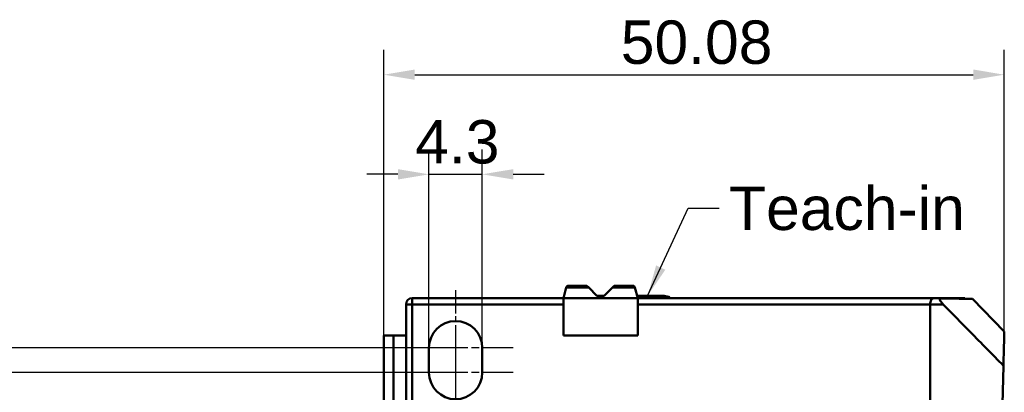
# Model space of a CAD drawing. Header units: millimetres. Extents: x 3 to 144, y 44 to 132.
# Tile 4 of 4: x 65 to 144, y 102 to 132. Entities that reach past the tile are written whole.
import ezdxf

# ---------------------------------------------------------------- set-up
doc = ezdxf.new("R2010")
doc.units = ezdxf.units.MM
doc.linetypes.add('CHAIN', pattern=[0.3543, 0.2362, -0.0295, 0.0591, -0.0295])
doc.linetypes.add('DASH_DOT', pattern=[0.37, 0.24, -0.06, 0.01, -0.06])
for name, color, linetype, lineweight in [('Bemaßungen(DIN)', 179, 'Continuous', 25), ('Mittelpunktmarkierung(DIN)', 179, 'Continuous', 25), ('Overlay [based on Phantomlinien(DIN)]', 179, 'DASH_DOT', 25), ('Sichtbare Kanten(DIN)', 179, 'Continuous', 50), ('Sichtbare tangentiale Kanten(DIN)', 179, 'Continuous', 50), ('Symbole(DIN)', 179, 'Continuous', 25)]:
    doc.layers.add(name, color=color, linetype=linetype, lineweight=lineweight)
doc.styles.add('STANDARD-BSI~0', font='arial.ttf')
doc.dimstyles.new('Katalogzeichnungen', dxfattribs={"dimtxt": 3.5, "dimasz": 2.5, "dimexe": 2, "dimexo": 0, "dimgap": 0.8, "dimtad": 1, "dimrnd": 1e-08, "dimdsep": 46, "dimtxsty": 'STANDARD-BSI~0', "dimcen": 0.09, "dimdle": 10, "dimclrd": 250, "dimclre": 250, "dimclrt": 250, "dimazin": 2, "dimtfac": 1, "dimtmove": 0, "dimatfit": 3, "dimfxl": 1, "dimtolj": 1, "dimtzin": 0, "dimlwd": 25, "dimlwe": 25, "dimarcsym": 0})
doc.dimstyles.new('STANDARD-DIN$7', dxfattribs={"dimtxt": 3.5, "dimasz": 2.5, "dimexe": 3.175, "dimexo": 0, "dimgap": 0.8, "dimtad": 1, "dimrnd": 1e-08, "dimtxsty": 'STANDARD-BSI~0', "dimcen": 0.09, "dimdle": 10, "dimclrd": 179, "dimclre": 250, "dimclrt": 250, "dimazin": 2, "dimtfac": 1, "dimtmove": 0, "dimatfit": 3, "dimfxl": 1, "dimtolj": 1, "dimtzin": 0, "dimlwd": 25, "dimlwe": 25, "dimarcsym": 0})

# ---------------------------------------------------------------- blocks, each defined once
blk = doc.blocks.new('*D6')
at = {"layer": 'Bemaßungen(DIN)', "color": 250, "linetype": 'Continuous', "lineweight": 25}
for p, q in [((97.556, 105.833), (97.556, 121.824)), ((101.856, 105.833), (101.856, 121.824)), ((95.056, 119.824), (92.556, 119.824)), ((97.556, 119.824), (101.856, 119.824)), ((104.356, 119.824), (106.856, 119.824))]:
    blk.add_line(p, q, dxfattribs=at)
at = {"layer": 'Bemaßungen(DIN)', "color": 250, "linetype": 'Continuous'}
for points in [[(95.056, 120.24), (95.056, 119.407), (97.556, 119.824)], [(104.356, 120.24), (104.356, 119.407), (101.856, 119.824)]]:
    blk.add_solid(points, dxfattribs=at)
at = {"layer": 'Defpoints', "color": 0, "linetype": 'Continuous'}
for p in [(101.856, 119.824), (97.556, 105.833), (101.856, 105.833)]:
    blk.add_point(p, dxfattribs=at)
at = {"layer": 'Bemaßungen(DIN)', "color": 250, "linetype": 'Continuous', "lineweight": 25, "insert": (96.449, 124.2), "char_height": 3.5, "attachment_point": 1, "style": 'STANDARD-BSI~0'}
blk.add_mtext('\\A1;4.3', dxfattribs=at)
blk = doc.blocks.new('*D7')
at = {"layer": 'Bemaßungen(DIN)', "color": 250, "linetype": 'Continuous', "lineweight": 25}
for p, q in [((93.906, 106.833), (93.906, 129.86)), ((143.984, 107.136), (143.984, 129.86)), ((96.406, 127.86), (141.484, 127.86))]:
    blk.add_line(p, q, dxfattribs=at)
at = {"layer": 'Bemaßungen(DIN)', "color": 250, "linetype": 'Continuous'}
for points in [[(96.406, 128.277), (96.406, 127.443), (93.906, 127.86)], [(141.484, 128.277), (141.484, 127.443), (143.984, 127.86)]]:
    blk.add_solid(points, dxfattribs=at)
at = {"layer": 'Defpoints', "color": 0, "linetype": 'Continuous'}
for p in [(143.984, 127.86), (93.906, 106.833), (143.984, 107.136)]:
    blk.add_point(p, dxfattribs=at)
at = {"layer": 'Bemaßungen(DIN)', "color": 250, "linetype": 'Continuous', "lineweight": 25, "insert": (113.036, 132.234), "char_height": 3.5, "attachment_point": 1, "style": 'STANDARD-BSI~0'}
blk.add_mtext('\\A1;50.08', dxfattribs=at)
blk = doc.blocks.new('*D13')
at = {"layer": 'Bemaßungen(DIN)', "color": 250, "linetype": 'Continuous', "lineweight": 25}
for p, q in [((99.706, 103.833), (61.224, 103.833)), ((63.224, 62.333), (63.224, 101.333)), ((114.006, 59.833), (61.224, 59.833))]:
    blk.add_line(p, q, dxfattribs=at)
at = {"layer": 'Bemaßungen(DIN)', "color": 250, "linetype": 'Continuous'}
for points in [[(62.807, 101.333), (63.641, 101.333), (63.224, 103.833)], [(62.807, 62.333), (63.641, 62.333), (63.224, 59.833)]]:
    blk.add_solid(points, dxfattribs=at)
at = {"layer": 'Defpoints', "color": 0, "linetype": 'Continuous'}
for p in [(63.224, 103.833), (99.706, 103.833), (114.006, 59.833)]:
    blk.add_point(p, dxfattribs=at)
at = {"layer": 'Bemaßungen(DIN)', "color": 250, "linetype": 'Continuous', "lineweight": 25, "insert": (58.924, 79.263), "char_height": 3.5, "attachment_point": 1, "rotation": 90, "style": 'STANDARD-BSI~0'}
blk.add_mtext('\\A1;44', dxfattribs=at)
blk = doc.blocks.new('*D14')
at = {"layer": 'Bemaßungen(DIN)', "color": 250, "linetype": 'Continuous', "lineweight": 25}
for p, q in [((99.706, 105.833), (53.742, 105.833)), ((55.742, 62.333), (55.742, 103.333)), ((114.006, 59.833), (53.742, 59.833))]:
    blk.add_line(p, q, dxfattribs=at)
at = {"layer": 'Bemaßungen(DIN)', "color": 250, "linetype": 'Continuous'}
for points in [[(55.325, 103.333), (56.159, 103.333), (55.742, 105.833)], [(55.325, 62.333), (56.159, 62.333), (55.742, 59.833)]]:
    blk.add_solid(points, dxfattribs=at)
at = {"layer": 'Defpoints', "color": 0, "linetype": 'Continuous'}
for p in [(55.742, 105.833), (99.706, 105.833), (114.006, 59.833)]:
    blk.add_point(p, dxfattribs=at)
at = {"layer": 'Bemaßungen(DIN)', "color": 250, "linetype": 'Continuous', "lineweight": 25, "insert": (51.368, 80.257), "char_height": 3.5, "attachment_point": 1, "rotation": 90, "style": 'STANDARD-BSI~0'}
blk.add_mtext('\\A1;46', dxfattribs=at)

msp = doc.modelspace()

# ---------------------------------------------------------------- linework, layer by layer
at = {"layer": 'Mittelpunktmarkierung(DIN)', "linetype": 'CHAIN', "ltscale": 7.945033}
for p, q in [((99.706, 110.483), (99.706, 103.333)), ((99.706, 106.333), (99.706, 99.183))]:
    msp.add_line(p, q, dxfattribs=at)
at = {"layer": 'Mittelpunktmarkierung(DIN)', "linetype": 'CHAIN', "ltscale": 10.334129}
for p, q in [((104.356, 105.833), (95.056, 105.833)), ((104.356, 103.833), (95.056, 103.833))]:
    msp.add_line(p, q, dxfattribs=at)
at = {"layer": 'Overlay [based on Phantomlinien(DIN)]', "ltscale": 0.969114}
for p, q in [((108.406, 109.833), (108.634, 110.685)), ((114.406, 109.833), (114.177, 110.685))]:
    msp.add_line(p, q, dxfattribs=at)
at = {"layer": 'Overlay [based on Phantomlinien(DIN)]', "ltscale": 1.573198}
for p, q in [((110.306, 110.833), (108.827, 110.833)), ((113.984, 110.833), (112.506, 110.833))]:
    msp.add_line(p, q, dxfattribs=at)
at = {"layer": 'Overlay [based on Phantomlinien(DIN)]', "ltscale": 0.328045}
for p, q in [((110.306, 110.833), (110.454, 110.685)), ((112.357, 110.685), (112.506, 110.833))]:
    msp.add_line(p, q, dxfattribs=at)
at = {"layer": 'Overlay [based on Phantomlinien(DIN)]', "ltscale": 0.998125}
for p, q in [((111.106, 110.033), (110.454, 110.685)), ((112.357, 110.685), (111.706, 110.033))]:
    msp.add_line(p, q, dxfattribs=at)
at = {"layer": 'Overlay [based on Phantomlinien(DIN)]', "ltscale": 10.990991}
msp.add_line((108.406, 109.833), (96.206, 109.833), dxfattribs=at)
at = {"layer": 'Overlay [based on Phantomlinien(DIN)]', "ltscale": 6.384237}
for p, q in [((114.406, 109.833), (108.406, 109.833)), ((114.406, 106.833), (108.406, 106.833)), ((108.406, 106.833), (114.406, 106.833))]:
    msp.add_line(p, q, dxfattribs=at)
at = {"layer": 'Overlay [based on Phantomlinien(DIN)]', "ltscale": 3.192069}
for p, q in [((108.406, 109.833), (108.406, 106.833)), ((114.406, 106.833), (114.406, 109.833))]:
    msp.add_line(p, q, dxfattribs=at)
at = {"layer": 'Overlay [based on Phantomlinien(DIN)]', "ltscale": 0.638334}
msp.add_line((111.706, 110.033), (111.106, 110.033), dxfattribs=at)
at = {"layer": 'Overlay [based on Phantomlinien(DIN)]', "ltscale": 3.324871}
msp.add_line((114.352, 110.033), (116.397, 110.033), dxfattribs=at)
at = {"layer": 'Overlay [based on Phantomlinien(DIN)]', "ltscale": 12.892958}
msp.add_line((138.258, 109.833), (114.406, 109.833), dxfattribs=at)
at = {"layer": 'Overlay [based on Phantomlinien(DIN)]', "ltscale": 0.013773}
msp.add_line((116.986, 109.846), (116.986, 109.833), dxfattribs=at)
at = {"layer": 'Overlay [based on Phantomlinien(DIN)]', "ltscale": 15.391847}
msp.add_line((140.808, 109.833), (138.258, 109.833), dxfattribs=at)
at = {"layer": 'Overlay [based on Phantomlinien(DIN)]', "ltscale": 0.598534}
msp.add_line((138.822, 109.819), (138.259, 109.828), dxfattribs=at)
at = {"layer": 'Overlay [based on Phantomlinien(DIN)]', "ltscale": 0.051943}
msp.add_line((140.808, 109.833), (140.808, 109.784), dxfattribs=at)
at = {"layer": 'Overlay [based on Phantomlinien(DIN)]', "ltscale": 3.917205}
msp.add_line((143.984, 107.136), (141.416, 109.773), dxfattribs=at)
at = {"layer": 'Overlay [based on Phantomlinien(DIN)]', "ltscale": 13.317719}
msp.add_line((95.706, 109.333), (95.706, 74.84), dxfattribs=at)
at = {"layer": 'Overlay [based on Phantomlinien(DIN)]', "ltscale": 2.66004}
for p, q in [((108.406, 106.833), (108.406, 109.333)), ((114.406, 109.333), (114.406, 106.833))]:
    msp.add_line(p, q, dxfattribs=at)
at = {"layer": 'Overlay [based on Phantomlinien(DIN)]', "ltscale": 0.730439}
msp.add_line((138.006, 109.333), (138.006, 108.646), dxfattribs=at)
at = {"layer": 'Overlay [based on Phantomlinien(DIN)]', "ltscale": 1.32997}
msp.add_line((138.006, 108.083), (138.006, 109.333), dxfattribs=at)
at = {"layer": 'Overlay [based on Phantomlinien(DIN)]', "ltscale": 12.571199}
msp.add_line((138.006, 108.646), (138.006, 62.133), dxfattribs=at)
at = {"layer": 'Overlay [based on Phantomlinien(DIN)]', "ltscale": 12.418919}
msp.add_line((138.006, 62.133), (138.006, 108.083), dxfattribs=at)
at = {"layer": 'Overlay [based on Phantomlinien(DIN)]', "ltscale": 1.203742}
msp.add_line((94.706, 106.833), (93.906, 106.833), dxfattribs=at)
at = {"layer": 'Overlay [based on Phantomlinien(DIN)]', "ltscale": 13.153153}
for p, q in [((93.906, 106.833), (93.906, 77.633)), ((94.706, 106.833), (94.706, 77.633))]:
    msp.add_line(p, q, dxfattribs=at)
at = {"layer": 'Overlay [based on Phantomlinien(DIN)]', "ltscale": 1.228566}
msp.add_line((95.706, 106.833), (94.706, 106.833), dxfattribs=at)
at = {"layer": 'Overlay [based on Phantomlinien(DIN)]', "ltscale": 2.128012}
for p, q in [((97.556, 103.833), (97.556, 105.833)), ((101.856, 105.833), (101.856, 103.833))]:
    msp.add_line(p, q, dxfattribs=at)
at = {"layer": 'Overlay [based on Phantomlinien(DIN)]', "ltscale": 12.693662}
msp.add_line((143.911, 104.388), (142.79, 62.133), dxfattribs=at)
at = {"layer": 'Overlay [based on Phantomlinien(DIN)]', "ltscale": 0.350055}
for centre, start, end in [((108.827, 110.633), 90, 165), ((113.984, 110.633), 15, 90)]:
    msp.add_arc(centre, 0.2, start, end, dxfattribs=at)
at = {"layer": 'Overlay [based on Phantomlinien(DIN)]', "ltscale": 0.835608}
msp.add_arc((96.206, 109.333), 0.5, 90, 180, dxfattribs=at)
at = {"layer": 'Overlay [based on Phantomlinien(DIN)]', "ltscale": 0.55013}
msp.add_arc((114.506, 98.183), 12, 78.46228, 80.93128, dxfattribs=at)
at = {"layer": 'Overlay [based on Phantomlinien(DIN)]', "ltscale": 0.1419}
msp.add_arc((116.886, 109.842), 0.1, 2, 78.46228, dxfattribs=at)
at = {"layer": 'Overlay [based on Phantomlinien(DIN)]', "ltscale": 7.186987}
for centre, start, end in [((99.706, 105.833), 0, 180), ((99.706, 103.833), 180, 0)]:
    msp.add_arc(centre, 2.15, start, end, dxfattribs=at)
at = {"layer": 'Overlay [based on Phantomlinien(DIN)]', "ltscale": 0.885885}
msp.add_open_spline([(138.006, 109.333), (138.006, 109.395), (138.012, 109.461), (138.037, 109.582), (138.056, 109.636), (138.101, 109.727), (138.13, 109.767), (138.193, 109.82), (138.227, 109.833), (138.258, 109.833)], degree=3, knots=[0, 0, 0, 0, 0.01875005, 0.01875005, 0.0375001, 0.0375001, 0.05869318, 0.05869318, 0.07988627, 0.07988627, 0.07988627, 0.07988627], dxfattribs=at)
at = {"layer": 'Overlay [based on Phantomlinien(DIN)]', "ltscale": 0.883817}
msp.add_open_spline([(138.259, 109.828), (138.228, 109.829), (138.194, 109.817), (138.131, 109.765), (138.101, 109.725), (138.057, 109.635), (138.038, 109.581), (138.012, 109.461), (138.006, 109.395), (138.006, 109.333)], degree=3, knots=[2.3644946, 2.3644946, 2.3644946, 2.3644946, 2.5760487, 2.5760487, 2.7876028, 2.7876028, 2.9746413, 2.9746413, 3.1616797, 3.1616797, 3.1616797, 3.1616797], dxfattribs=at)
at = {"layer": 'Overlay [based on Phantomlinien(DIN)]', "ltscale": 0.916672}
msp.add_open_spline([(139.052, 109.333), (139.011, 109.375), (138.972, 109.417), (138.899, 109.504), (138.863, 109.552), (138.812, 109.63), (138.794, 109.662), (138.771, 109.716), (138.765, 109.738), (138.761, 109.779), (138.766, 109.795), (138.783, 109.81), (138.79, 109.814), (138.806, 109.818), (138.813, 109.819), (138.821, 109.819), (138.821, 109.819), (138.822, 109.819)], degree=3, knots=[-2.7396086, -2.7396086, -2.7396086, -2.7396086, -2.5776768, -2.5776768, -2.3958318, -2.3958318, -2.262732, -2.262732, -2.1507384, -2.1507384, -2.0177366, -2.0177366, -1.9469294, -1.9469294, -1.8936446, -1.8936446, -1.8920015, -1.8920015, -1.8920015, -1.8920015], dxfattribs=at)
at = {"layer": 'Overlay [based on Phantomlinien(DIN)]', "ltscale": 15.409812}
msp.add_open_spline([(138.822, 109.819), (139.802, 109.801), (140.516, 109.789), (141.258, 109.776), (141.416, 109.773), (141.416, 109.773)], degree=3, knots=[-23.431248, -23.431248, -23.431248, -23.431248, -16.833893, -16.833893, -12.003053, -12.003053, -12.003053, -12.003053], dxfattribs=at)
at = {"layer": 'Overlay [based on Phantomlinien(DIN)]', "ltscale": 7.377382}
msp.add_open_spline([(143.911, 104.388), (143.023, 105.291), (142.136, 106.195), (140.516, 107.843), (139.784, 108.588), (139.052, 109.333)], degree=3, knots=[-7.634418, -7.634418, -7.634418, -7.634418, -3.833909, -3.833909, -0.701066, -0.701066, -0.701066, -0.701066], dxfattribs=at)
at = {"layer": 'Overlay [based on Phantomlinien(DIN)]', "ltscale": 10.661146}
msp.add_open_spline([(143.984, 107.136), (143.984, 107.136), (143.978, 106.897), (143.953, 105.963), (143.935, 105.278), (143.911, 104.388)], degree=3, knots=[0.5, 0.5, 0.5, 0.5, 0.75, 0.75, 0.9951483, 0.9951483, 0.9951483, 0.9951483], dxfattribs=at)
at = {"layer": 'Sichtbare Kanten(DIN)'}
for p, q in [((108.406, 109.833), (108.634, 110.685)), ((110.306, 110.833), (108.827, 110.833)), ((110.306, 110.833), (110.454, 110.685)), ((111.106, 110.033), (110.454, 110.685)), ((112.357, 110.685), (111.706, 110.033)), ((112.357, 110.685), (112.506, 110.833)), ((113.984, 110.833), (112.506, 110.833)), ((114.406, 109.833), (114.177, 110.685)), ((108.406, 109.833), (96.206, 109.833)), ((114.406, 109.833), (108.406, 109.833)), ((108.406, 109.833), (108.406, 106.833)), ((111.706, 110.033), (111.106, 110.033)), ((114.352, 110.033), (116.397, 110.033)), ((138.258, 109.833), (114.406, 109.833)), ((114.406, 106.833), (114.406, 109.833)), ((116.986, 109.846), (116.986, 109.833)), ((140.808, 109.833), (138.258, 109.833)), ((138.822, 109.819), (138.259, 109.828)), ((140.808, 109.833), (140.808, 109.784)), ((143.984, 107.136), (141.416, 109.773)), ((95.706, 109.333), (95.706, 74.84)), ((108.406, 106.833), (108.406, 109.333)), ((114.406, 109.333), (114.406, 106.833)), ((138.006, 109.333), (138.006, 108.646)), ((138.006, 108.083), (138.006, 109.333)), ((138.006, 108.646), (138.006, 62.133)), ((138.006, 62.133), (138.006, 108.083)), ((94.706, 106.833), (93.906, 106.833)), ((93.906, 106.833), (93.906, 77.633)), ((95.706, 106.833), (94.706, 106.833)), ((94.706, 106.833), (94.706, 77.633)), ((114.406, 106.833), (108.406, 106.833)), ((108.406, 106.833), (114.406, 106.833)), ((97.556, 103.833), (97.556, 105.833)), ((101.856, 105.833), (101.856, 103.833)), ((143.911, 104.388), (142.79, 62.133))]:
    msp.add_line(p, q, dxfattribs=at)
for centre, radius, start, end in [((108.827, 110.633), 0.2, 90, 165), ((113.984, 110.633), 0.2, 15, 90), ((96.206, 109.333), 0.5, 90, 180), ((114.506, 98.183), 12, 78.46228, 80.93128), ((116.886, 109.842), 0.1, 2, 78.46228), ((99.706, 105.833), 2.15, 0, 180), ((99.706, 103.833), 2.15, 180, 0)]:
    msp.add_arc(centre, radius, start, end, dxfattribs=at)
for points, knots in [([(138.006, 109.333), (138.006, 109.395), (138.012, 109.461), (138.037, 109.582), (138.056, 109.636), (138.101, 109.727), (138.13, 109.767), (138.193, 109.82), (138.227, 109.833), (138.258, 109.833)], [0, 0, 0, 0, 0.01875005, 0.01875005, 0.0375001, 0.0375001, 0.05869318, 0.05869318, 0.07988627, 0.07988627, 0.07988627, 0.07988627]), ([(138.259, 109.828), (138.228, 109.829), (138.194, 109.817), (138.131, 109.765), (138.101, 109.725), (138.057, 109.635), (138.038, 109.581), (138.012, 109.461), (138.006, 109.395), (138.006, 109.333)], [2.3644946, 2.3644946, 2.3644946, 2.3644946, 2.5760487, 2.5760487, 2.7876028, 2.7876028, 2.9746413, 2.9746413, 3.1616797, 3.1616797, 3.1616797, 3.1616797]), ([(139.052, 109.333), (139.011, 109.375), (138.972, 109.417), (138.899, 109.504), (138.863, 109.552), (138.812, 109.63), (138.794, 109.662), (138.771, 109.716), (138.765, 109.738), (138.761, 109.779), (138.766, 109.795), (138.783, 109.81), (138.79, 109.814), (138.806, 109.818), (138.813, 109.819), (138.821, 109.819), (138.821, 109.819), (138.822, 109.819)], [-2.7396086, -2.7396086, -2.7396086, -2.7396086, -2.5776768, -2.5776768, -2.3958318, -2.3958318, -2.262732, -2.262732, -2.1507384, -2.1507384, -2.0177366, -2.0177366, -1.9469294, -1.9469294, -1.8936446, -1.8936446, -1.8920015, -1.8920015, -1.8920015, -1.8920015]), ([(138.822, 109.819), (139.802, 109.801), (140.516, 109.789), (141.258, 109.776), (141.416, 109.773), (141.416, 109.773)], [-23.431248, -23.431248, -23.431248, -23.431248, -16.833893, -16.833893, -12.003053, -12.003053, -12.003053, -12.003053]), ([(143.911, 104.388), (143.023, 105.291), (142.136, 106.195), (140.516, 107.843), (139.784, 108.588), (139.052, 109.333)], [-7.634418, -7.634418, -7.634418, -7.634418, -3.833909, -3.833909, -0.701066, -0.701066, -0.701066, -0.701066]), ([(143.984, 107.136), (143.984, 107.136), (143.978, 106.897), (143.953, 105.963), (143.935, 105.278), (143.911, 104.388)], [0.5, 0.5, 0.5, 0.5, 0.75, 0.75, 0.9951483, 0.9951483, 0.9951483, 0.9951483])]:
    msp.add_open_spline(points, degree=3, knots=knots, dxfattribs=at)
at = {"layer": 'Sichtbare tangentiale Kanten(DIN)'}
for p, q in [((108.634, 110.685), (110.454, 110.685)), ((112.357, 110.685), (114.177, 110.685)), ((96.206, 109.833), (96.206, 109.333)), ((114.377, 109.94), (116.906, 109.94)), ((116.986, 109.846), (114.402, 109.846)), ((96.206, 109.333), (95.706, 109.333)), ((96.206, 109.333), (108.406, 109.333)), ((96.206, 74.84), (96.206, 109.333)), ((114.406, 109.333), (138.006, 109.333)), ((138.006, 109.333), (139.052, 109.333))]:
    msp.add_line(p, q, dxfattribs=at)
at = {"layer": 'Sichtbare tangentiale Kanten(DIN)', "ltscale": 1.742831}
for p, q in [((108.725, 110.685), (110.363, 110.685)), ((112.448, 110.685), (114.086, 110.685))]:
    msp.add_line(p, q, dxfattribs=at)
at = {"layer": 'Sichtbare tangentiale Kanten(DIN)', "ltscale": 0.752037}
for p, q in [((96.206, 109.831), (96.206, 109.372)), ((96.166, 109.333), (95.707, 109.333))]:
    msp.add_line(p, q, dxfattribs=at)
at = {"layer": 'Sichtbare tangentiale Kanten(DIN)', "ltscale": 3.733807}
msp.add_line((114.572, 109.94), (116.898, 109.94), dxfattribs=at)
at = {"layer": 'Sichtbare tangentiale Kanten(DIN)', "ltscale": 3.829778}
msp.add_line((116.978, 109.846), (114.602, 109.846), dxfattribs=at)
at = {"layer": 'Sichtbare tangentiale Kanten(DIN)', "ltscale": 14.837838}
msp.add_line((96.816, 109.333), (107.796, 109.333), dxfattribs=at)
at = {"layer": 'Sichtbare tangentiale Kanten(DIN)', "ltscale": 11.481081}
msp.add_line((115.586, 109.333), (136.826, 109.333), dxfattribs=at)
at = {"layer": 'Sichtbare tangentiale Kanten(DIN)', "ltscale": 1.002101}
msp.add_line((138.058, 109.333), (139, 109.333), dxfattribs=at)
at = {"layer": 'Sichtbare tangentiale Kanten(DIN)', "ltscale": 11.985948}
msp.add_line((96.206, 76.565), (96.206, 107.608), dxfattribs=at)

# ---------------------------------------------------------------- texts
at = {"layer": 'Symbole(DIN)', "color": 250, "insert": (121.776, 118.833), "char_height": 3.5, "width": 19.02058, "attachment_point": 1, "style": 'STANDARD-BSI~0'}
msp.add_mtext('{Teach-in}', dxfattribs=at)

# ---------------------------------------------------------------- dimensions: what is measured, and where the dimension line sits
at = {"layer": 'Bemaßungen(DIN)', "color": 250, "linetype": 'Continuous', "lineweight": 25}
for base, p1, p2, angle, picture, middle in [((143.984, 127.86), (93.906, 106.833), (143.984, 107.136), 180, '*D7', (118.945, 127.86)), ((55.742, 105.833), (114.006, 59.833), (99.706, 105.833), 90, '*D14', (55.742, 82.833)), ((63.224, 103.833), (114.006, 59.833), (99.706, 103.833), 90, '*D13', (63.224, 81.833))]:
    dim = msp.add_linear_dim(base=base, p1=p1, p2=p2, angle=angle, dimstyle='Katalogzeichnungen', override={"dimdec": 2, "dimtp": 0, "dimtm": 0, "dimtdec": 2, "dimtofl": 0, "dimatfit": 1}, dxfattribs=at)
    dim.commit()
    dim.dimension.update_dxf_attribs({"geometry": picture, "text_midpoint": middle, "dimtype": 160})
dim = msp.add_linear_dim(base=(101.856, 119.824), p1=(97.556, 105.833), p2=(101.856, 105.833), dimstyle='Katalogzeichnungen', override={"dimdec": 2, "dimtp": 0, "dimtm": 0, "dimtdec": 2, "dimtofl": 1, "dimatfit": 1}, dxfattribs=at)
dim.commit()
dim.dimension.update_dxf_attribs({"geometry": '*D6', "text_midpoint": (99.706, 119.824), "dimtype": 160})

# ---------------------------------------------------------------- leaders
at = {"layer": 'Symbole(DIN)', "color": 179, "linetype": 'Continuous', "lineweight": 25, "annotation_type": 0, "has_hookline": 1, "hookline_direction": 0, "text_width": 18.572}
msp.add_leader([(115.205, 110.033), (118.476, 117.083), (120.976, 117.083)], dimstyle='STANDARD-DIN$7', override={"dimtad": 0}, dxfattribs=at)

doc.saveas('drawing.dxf')
